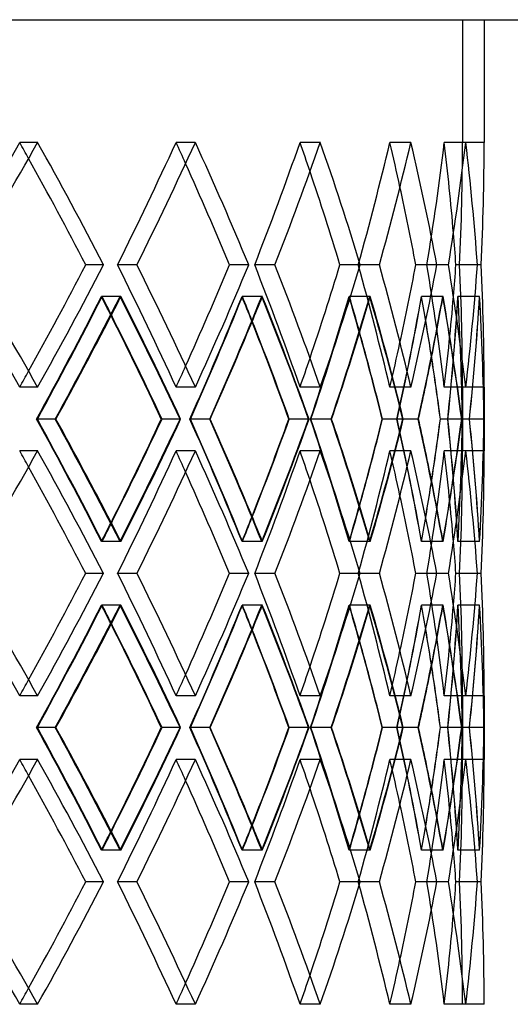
# Model space of a CAD drawing. Header units: millimetres. Extents: x -448 to 448, y -205 to 205.
# Tile 11 of 13: x 249 to 306, y -19 to 95. Entities that reach past the tile are written whole.
import ezdxf

# ---------------------------------------------------------------- set-up
doc = ezdxf.new("R2010")
doc.units = ezdxf.units.MM
doc.layers.add('HIDDEN', color=7, linetype='Continuous')
doc.layers.add('THICK', color=7, linetype='Continuous')

msp = doc.modelspace()

# ---------------------------------------------------------------- linework, layer by layer
at = {"layer": 'HIDDEN'}
for p, q in [((300, 95), (300, 80.82)), ((250.9, 80.82), (248.82, 80.82)), ((250.9, 80.82), (248.82, 80.82)), ((269.12, 80.82), (266.9, 80.82)), ((269.12, 80.82), (266.9, 80.82)), ((283.57, 80.82), (281.23, 80.82)), ((283.57, 80.82), (281.23, 80.82)), ((294.04, 80.82), (291.61, 80.82)), ((294.04, 80.82), (291.61, 80.82)), ((300.38, 80.82), (297.89, 80.82)), ((300.38, 80.82), (297.89, 80.82)), ((302.5, 80.82), (300, 80.82)), ((258.53, 66.67), (256.45, 66.67)), ((262.36, 66.67), (260.14, 66.67)), ((262.36, 66.67), (260.14, 66.67)), ((275.29, 66.67), (273.06, 66.67)), ((278.33, 66.67), (275.98, 66.67)), ((278.33, 66.67), (275.98, 66.67)), ((288.19, 66.67), (285.84, 66.67)), ((290.39, 66.67), (287.96, 66.67)), ((290.39, 66.67), (287.96, 66.67)), ((297.04, 66.67), (294.61, 66.67)), ((298.37, 66.67), (295.89, 66.67)), ((298.37, 66.67), (295.89, 66.67)), ((301.72, 66.67), (299.24, 66.67)), ((302.17, 66.67), (299.67, 66.67)), ((302.17, 66.67), (299.67, 66.67)), ((260.51, 62.99), (258.28, 62.99)), ((260.42, 62.99), (258.34, 62.99)), ((276.87, 62.99), (274.52, 62.99)), ((276.8, 62.99), (274.57, 62.99)), ((289.34, 62.99), (286.9, 62.99)), ((289.29, 62.99), (286.94, 62.99)), ((297.75, 62.99), (295.26, 62.99)), ((297.71, 62.99), (295.28, 62.99)), ((301.97, 62.99), (299.47, 62.99)), ((301.96, 62.99), (299.48, 62.99)), ((250.9, 52.51), (248.82, 52.51)), ((250.9, 52.51), (248.82, 52.51)), ((269.12, 52.51), (266.9, 52.51)), ((269.12, 52.51), (266.9, 52.51)), ((283.57, 52.51), (281.23, 52.51)), ((283.57, 52.51), (281.23, 52.51)), ((294.04, 52.51), (291.61, 52.51)), ((294.04, 52.51), (291.61, 52.51)), ((300.38, 52.51), (297.89, 52.51)), ((300.38, 52.51), (297.89, 52.51)), ((302.5, 52.51), (300, 52.51)), ((300, 52.51), (300, 45.15)), ((252.93, 48.83), (250.77, 48.83)), ((252.93, 48.83), (250.86, 48.83)), ((267.42, 48.83), (265.2, 48.83)), ((270.78, 48.83), (268.49, 48.83)), ((270.78, 48.83), (268.56, 48.83)), ((282.27, 48.83), (279.92, 48.83)), ((284.83, 48.83), (282.43, 48.83)), ((284.83, 48.83), (282.49, 48.83)), ((293.15, 48.83), (290.72, 48.83)), ((294.88, 48.83), (292.41, 48.83)), ((294.88, 48.83), (292.45, 48.83)), ((299.92, 48.83), (297.44, 48.83)), ((300.8, 48.83), (298.29, 48.83)), ((300.79, 48.83), (298.31, 48.83)), ((300.79, 48.83), (299.98, 48.83)), ((302.48, 48.83), (299.98, 48.83)), ((250.9, 45.15), (248.82, 45.15)), ((250.9, 45.15), (248.82, 45.15)), ((269.12, 45.15), (266.9, 45.15)), ((269.12, 45.15), (266.9, 45.15)), ((283.57, 45.15), (281.23, 45.15)), ((283.57, 45.15), (281.23, 45.15)), ((294.04, 45.15), (291.61, 45.15)), ((294.04, 45.15), (291.61, 45.15)), ((300.38, 45.15), (297.89, 45.15)), ((300.38, 45.15), (297.89, 45.15)), ((302.5, 45.15), (300, 45.15)), ((260.51, 34.68), (258.28, 34.68)), ((260.42, 34.68), (258.34, 34.68)), ((276.87, 34.68), (274.52, 34.68)), ((276.8, 34.68), (274.57, 34.68)), ((289.34, 34.68), (286.9, 34.68)), ((289.29, 34.68), (286.94, 34.68)), ((297.75, 34.68), (295.26, 34.68)), ((297.71, 34.68), (295.28, 34.68)), ((301.97, 34.68), (299.47, 34.68)), ((301.96, 34.68), (299.48, 34.68)), ((258.53, 31), (256.45, 31)), ((262.36, 31), (260.14, 31)), ((262.36, 31), (260.14, 31)), ((275.29, 31), (273.06, 31)), ((278.33, 31), (275.98, 31)), ((278.33, 31), (275.98, 31)), ((288.19, 31), (285.84, 31)), ((290.39, 31), (287.96, 31)), ((290.39, 31), (287.96, 31)), ((297.04, 31), (294.61, 31)), ((298.37, 31), (295.89, 31)), ((298.37, 31), (295.89, 31)), ((301.72, 31), (299.24, 31)), ((302.17, 31), (299.67, 31)), ((302.17, 31), (299.67, 31)), ((260.51, 27.32), (258.28, 27.32)), ((260.42, 27.32), (258.34, 27.32)), ((276.87, 27.32), (274.52, 27.32)), ((276.8, 27.32), (274.57, 27.32)), ((289.34, 27.32), (286.9, 27.32)), ((289.29, 27.32), (286.94, 27.32)), ((297.75, 27.32), (295.26, 27.32)), ((297.71, 27.32), (295.28, 27.32)), ((301.97, 27.32), (299.47, 27.32)), ((301.96, 27.32), (299.48, 27.32)), ((250.9, 16.85), (248.82, 16.85)), ((250.9, 16.85), (248.82, 16.85)), ((269.12, 16.85), (266.9, 16.85)), ((269.12, 16.85), (266.9, 16.85)), ((283.57, 16.85), (281.23, 16.85)), ((283.57, 16.85), (281.23, 16.85)), ((294.04, 16.85), (291.61, 16.85)), ((294.04, 16.85), (291.61, 16.85)), ((300.38, 16.85), (297.89, 16.85)), ((300.38, 16.85), (297.89, 16.85)), ((302.5, 16.85), (300, 16.85)), ((300, 16.85), (300, 9.49)), ((252.93, 13.17), (250.77, 13.17)), ((252.93, 13.17), (250.86, 13.17)), ((267.42, 13.17), (265.2, 13.17)), ((270.78, 13.17), (268.49, 13.17)), ((270.78, 13.17), (268.56, 13.17)), ((282.27, 13.17), (279.92, 13.17)), ((284.83, 13.17), (282.43, 13.17)), ((284.83, 13.17), (282.49, 13.17)), ((293.15, 13.17), (290.72, 13.17)), ((294.88, 13.17), (292.41, 13.17)), ((294.88, 13.17), (292.45, 13.17)), ((299.92, 13.17), (297.44, 13.17)), ((300.8, 13.17), (298.29, 13.17)), ((300.79, 13.17), (298.31, 13.17)), ((300.79, 13.17), (299.98, 13.17)), ((302.48, 13.17), (299.98, 13.17)), ((250.9, 9.49), (248.82, 9.49)), ((250.9, 9.49), (248.82, 9.49)), ((269.12, 9.49), (266.9, 9.49)), ((269.12, 9.49), (266.9, 9.49)), ((283.57, 9.49), (281.23, 9.49)), ((283.57, 9.49), (281.23, 9.49)), ((294.04, 9.49), (291.61, 9.49)), ((294.04, 9.49), (291.61, 9.49)), ((300.38, 9.49), (297.89, 9.49)), ((300.38, 9.49), (297.89, 9.49)), ((302.5, 9.49), (300, 9.49)), ((260.51, -0.99), (258.28, -0.99)), ((260.42, -0.99), (258.34, -0.99)), ((276.87, -0.99), (274.52, -0.99)), ((276.8, -0.99), (274.57, -0.99)), ((289.34, -0.99), (286.9, -0.99)), ((289.29, -0.99), (286.94, -0.99)), ((297.75, -0.99), (295.26, -0.99)), ((297.71, -0.99), (295.28, -0.99)), ((301.97, -0.99), (299.47, -0.99)), ((301.96, -0.99), (299.48, -0.99)), ((258.53, -4.67), (256.45, -4.67)), ((262.36, -4.67), (260.14, -4.67)), ((262.36, -4.67), (260.14, -4.67)), ((275.29, -4.67), (273.06, -4.67)), ((278.33, -4.67), (275.98, -4.67)), ((278.33, -4.67), (275.98, -4.67)), ((288.19, -4.67), (285.84, -4.67)), ((290.39, -4.67), (287.96, -4.67)), ((290.39, -4.67), (287.96, -4.67)), ((297.04, -4.67), (294.61, -4.67)), ((298.37, -4.67), (295.89, -4.67)), ((298.37, -4.67), (295.89, -4.67)), ((301.72, -4.67), (299.24, -4.67)), ((302.17, -4.67), (299.67, -4.67)), ((302.17, -4.67), (299.67, -4.67)), ((250.9, -18.82), (248.82, -18.82)), ((250.9, -18.82), (248.82, -18.82)), ((269.12, -18.82), (266.9, -18.82)), ((269.12, -18.82), (266.9, -18.82)), ((283.57, -18.82), (281.23, -18.82)), ((283.57, -18.82), (281.23, -18.82)), ((294.04, -18.82), (291.61, -18.82)), ((294.04, -18.82), (291.61, -18.82)), ((300.38, -18.82), (297.89, -18.82)), ((300.38, -18.82), (297.89, -18.82)), ((302.5, -18.82), (300, -18.82))]:
    msp.add_line(p, q, dxfattribs=at)
for centre, major_axis, ratio, start_param, end_param in [((0, 80.82), (-264.84, -264.84), 0.532132, 2.012625, 2.059818), ((0, 80.82), (264.84, -264.84), 0.532132, 1.075589, 1.081775), ((0, 80.82), (-267.04, 267.04), 0.532132, -2.10662, -2.059818), ((0, 80.82), (-256.02, -256.02), 0.610764, 2.0719, 2.119093), ((0, 80.82), (256.02, 256.02), 0.610764, -1.069692, -1.022499), ((0, 80.82), (256.02, -256.02), 0.610764, 1.014381, 1.022499), ((0, 80.82), (-258.16, 258.16), 0.610764, -2.165896, -2.119093), ((0, 80.82), (-246.31, -246.31), 0.695311, 2.131176, 2.178368), ((0, 80.82), (246.31, 246.31), 0.695311, -1.010417, -0.963224), ((0, 80.82), (246.31, -246.31), 0.695311, 0.952006, 0.963224), ((0, 80.82), (-248.36, 248.36), 0.695311, -2.225171, -2.178368), ((0, 80.82), (-235.73, -235.73), 0.787136, 2.190451, 2.237644), ((0, 80.82), (235.73, 235.73), 0.787136, -0.951142, -0.903949), ((0, 80.82), (235.73, -235.73), 0.787136, 0.886703, 0.903949), ((0, 80.82), (-237.7, 237.7), 0.787136, -2.284446, -2.237644), ((0, 80.82), (-224.33, -224.33), 0.887959, 2.249726, 2.296919), ((0, 80.82), (224.33, 224.33), 0.887959, -0.891866, -0.844673), ((0, 80.82), (224.33, -224.33), 0.887959, 0.809663, 0.844673), ((0, 80.82), (0, -300), 1, 1.523603, 1.570796), ((0, 80.82), (0, 300), 1, -1.617989, -1.570796), ((0, 80.82), (-226.2, 226.2), 0.887959, -2.343722, -2.296919), ((0, 52.51), (264.84, -264.84), 0.532132, 1.081775, 1.128968), ((0, 52.51), (-267.04, -267.04), 0.532132, 2.059818, 2.10662), ((0, 52.51), (-256.02, 256.02), 0.610764, -2.119093, -2.0719), ((0, 52.51), (256.02, -256.02), 0.610764, 1.022499, 1.069692), ((0, 52.51), (-258.16, -258.16), 0.610764, 2.119093, 2.165896), ((0, 52.51), (-246.31, 246.31), 0.695311, -2.178368, -2.131176), ((0, 52.51), (246.31, -246.31), 0.695311, 0.963224, 1.010417), ((0, 52.51), (-248.36, -248.36), 0.695311, 2.178368, 2.225171), ((0, 52.51), (-235.73, 235.73), 0.787136, -2.237644, -2.190451), ((0, 52.51), (235.73, -235.73), 0.787136, 0.903949, 0.951142), ((0, 52.51), (-237.7, -237.7), 0.787136, 2.237644, 2.284446), ((0, 52.51), (-224.33, 224.33), 0.887959, -2.296919, -2.249726), ((0, 52.51), (224.33, -224.33), 0.887959, 0.844673, 0.891866), ((0, 52.51), (0, -300), 1, 1.570796, 1.617989), ((0, 52.51), (0, 300), 1, -1.570796, -1.523603), ((0, 52.51), (-226.2, -226.2), 0.887959, 2.296919, 2.343722), ((0, 80.82), (-256.02, -256.02), 0.610764, 2.01227, 2.059614), ((0, 45.15), (264.84, 264.84), 0.532132, -1.069505, -1.022295), ((0, 45.15), (-256.02, 256.02), 0.610764, -2.066623, -2.059614), ((0, 80.82), (264.84, -264.84), 0.532132, 1.015486, 1.022295), ((0, 80.82), (-258.16, -258.16), 0.610764, 2.052862, 2.060106), ((0, 45.15), (-258.16, 258.16), 0.610764, -2.106925, -2.060106), ((0, 80.82), (-246.31, -246.31), 0.695311, 2.071546, 2.118889), ((0, 45.15), (256.02, 256.02), 0.610764, -1.01023, -0.96302), ((0, 45.15), (-246.31, 246.31), 0.695311, -2.1283, -2.118889), ((0, 80.82), (256.02, -256.02), 0.610764, 0.953806, 0.96302), ((0, 80.82), (-248.36, -248.36), 0.695311, 2.109751, 2.119381), ((0, 45.15), (-248.36, 248.36), 0.695311, -2.166201, -2.119381), ((0, 80.82), (-235.73, -235.73), 0.787136, 2.130821, 2.178164), ((0, 45.15), (246.31, 246.31), 0.695311, -0.950955, -0.903745), ((0, 45.15), (-235.73, 235.73), 0.787136, -2.191757, -2.178164), ((0, 80.82), (246.31, -246.31), 0.695311, 0.890342, 0.903745), ((0, 80.82), (-237.7, -237.7), 0.787136, 2.164871, 2.178656), ((0, 45.15), (-237.7, 237.7), 0.787136, -2.225476, -2.178656), ((0, 80.82), (-224.33, -224.33), 0.887959, 2.190096, 2.23744), ((0, 45.15), (235.73, 235.73), 0.787136, -0.891679, -0.844469), ((0, 45.15), (-224.33, 224.33), 0.887959, -2.260557, -2.23744), ((0, 80.82), (235.73, -235.73), 0.787136, 0.821512, 0.844469), ((0, 80.82), (-226.2, -226.2), 0.887959, 2.214667, 2.237932), ((0, 45.15), (-226.2, 226.2), 0.887959, -2.284751, -2.237932), ((0, 52.51), (224.33, 224.33), 0.887959, -0.844673, -0.809663), ((0, 80.82), (0, -300), 1, 1.463973, 1.511317), ((0, 45.15), (224.33, 224.33), 0.887959, -0.832404, -0.785194), ((0, 45.15), (0, 300), 1, -1.558527, -1.511317), ((0, 80.82), (224.33, -224.33), 0.887959, 0.737851, 0.785194), ((0, 80.82), (0, -302.5), 1, 1.46486, 1.511809), ((0, 45.15), (0, 302.5), 1, -1.558628, -1.511809), ((0, 52.51), (235.73, 235.73), 0.787136, -0.903949, -0.886703), ((0, 52.51), (246.31, 246.31), 0.695311, -0.963224, -0.952006), ((0, 52.51), (256.02, 256.02), 0.610764, -1.022499, -1.014381), ((0, 52.51), (264.84, 264.84), 0.532132, -1.081775, -1.075589), ((0, 16.85), (-256.02, 256.02), 0.610764, -2.059614, -2.01227), ((0, 52.51), (264.84, -264.84), 0.532132, 1.022295, 1.069505), ((0, 52.51), (-258.16, -258.16), 0.610764, 2.060106, 2.106925), ((0, 16.85), (-246.31, 246.31), 0.695311, -2.118889, -2.071546), ((0, 52.51), (256.02, -256.02), 0.610764, 0.96302, 1.01023), ((0, 52.51), (-248.36, -248.36), 0.695311, 2.119381, 2.166201), ((0, 16.85), (-235.73, 235.73), 0.787136, -2.178164, -2.130821), ((0, 52.51), (246.31, -246.31), 0.695311, 0.903745, 0.950955), ((0, 52.51), (-237.7, -237.7), 0.787136, 2.178656, 2.225476), ((0, 16.85), (-224.33, 224.33), 0.887959, -2.23744, -2.190096), ((0, 52.51), (235.73, -235.73), 0.787136, 0.844469, 0.891679), ((0, 52.51), (-226.2, -226.2), 0.887959, 2.237932, 2.284751), ((0, 16.85), (0, 300), 1, -1.511317, -1.463973), ((0, 52.51), (224.33, -224.33), 0.887959, 0.785194, 0.832404), ((0, 52.51), (0, -300), 1, 1.511317, 1.558527), ((0, 16.85), (224.33, 224.33), 0.887959, -0.785194, -0.737851), ((0, 16.85), (0, 302.5), 1, -1.511809, -1.46486), ((0, 52.51), (0, -302.5), 1, 1.511809, 1.558628), ((0, 45.15), (264.84, -264.84), 0.532132, 1.075589, 1.081775), ((0, 45.15), (-267.04, 267.04), 0.532132, -2.10662, -2.059818), ((0, 45.15), (-256.02, -256.02), 0.610764, 2.0719, 2.119093), ((0, 45.15), (256.02, 256.02), 0.610764, -1.069692, -1.022499), ((0, 45.15), (256.02, -256.02), 0.610764, 1.014381, 1.022499), ((0, 45.15), (-258.16, 258.16), 0.610764, -2.165896, -2.119093), ((0, 45.15), (-246.31, -246.31), 0.695311, 2.131176, 2.178368), ((0, 45.15), (246.31, 246.31), 0.695311, -1.010417, -0.963224), ((0, 45.15), (246.31, -246.31), 0.695311, 0.952006, 0.963224), ((0, 45.15), (-248.36, 248.36), 0.695311, -2.225171, -2.178368), ((0, 45.15), (-235.73, -235.73), 0.787136, 2.190451, 2.237644), ((0, 45.15), (235.73, 235.73), 0.787136, -0.951142, -0.903949), ((0, 45.15), (235.73, -235.73), 0.787136, 0.886703, 0.903949), ((0, 45.15), (-237.7, 237.7), 0.787136, -2.284446, -2.237644), ((0, 45.15), (-224.33, -224.33), 0.887959, 2.249726, 2.296919), ((0, 45.15), (224.33, 224.33), 0.887959, -0.891866, -0.844673), ((0, 45.15), (224.33, -224.33), 0.887959, 0.809663, 0.844673), ((0, 45.15), (0, -300), 1, 1.523603, 1.570796), ((0, 45.15), (0, 300), 1, -1.617989, -1.570796), ((0, 45.15), (-226.2, 226.2), 0.887959, -2.343722, -2.296919), ((0, 52.51), (-224.33, -224.33), 0.887959, 2.23744, 2.260557), ((0, 16.85), (235.73, 235.73), 0.787136, -0.844469, -0.821512), ((0, 16.85), (-226.2, 226.2), 0.887959, -2.237932, -2.214667), ((0, 52.51), (-235.73, -235.73), 0.787136, 2.178164, 2.191757), ((0, 16.85), (-237.7, 237.7), 0.787136, -2.178656, -2.164871), ((0, 16.85), (-248.36, 248.36), 0.695311, -2.119381, -2.109751), ((0, 16.85), (246.31, 246.31), 0.695311, -0.903745, -0.890342), ((0, 52.51), (-256.02, -256.02), 0.610764, 2.059614, 2.066623), ((0, 16.85), (264.84, 264.84), 0.532132, -1.022295, -1.015486), ((0, 16.85), (-258.16, 258.16), 0.610764, -2.060106, -2.052862), ((0, 52.51), (-246.31, -246.31), 0.695311, 2.118889, 2.1283), ((0, 16.85), (256.02, 256.02), 0.610764, -0.96302, -0.953806), ((0, 16.85), (-264.84, 264.84), 0.532132, -2.059818, -2.012625), ((0, 16.85), (-267.04, -267.04), 0.532132, 2.059818, 2.10662), ((0, 16.85), (-256.02, 256.02), 0.610764, -2.119093, -2.0719), ((0, 16.85), (256.02, -256.02), 0.610764, 1.022499, 1.069692), ((0, 16.85), (-258.16, -258.16), 0.610764, 2.119093, 2.165896), ((0, 16.85), (-246.31, 246.31), 0.695311, -2.178368, -2.131176), ((0, 16.85), (246.31, -246.31), 0.695311, 0.963224, 1.010417), ((0, 16.85), (-248.36, -248.36), 0.695311, 2.178368, 2.225171), ((0, 16.85), (-235.73, 235.73), 0.787136, -2.237644, -2.190451), ((0, 16.85), (235.73, -235.73), 0.787136, 0.903949, 0.951142), ((0, 16.85), (-237.7, -237.7), 0.787136, 2.237644, 2.284446), ((0, 16.85), (-224.33, 224.33), 0.887959, -2.296919, -2.249726), ((0, 16.85), (224.33, -224.33), 0.887959, 0.844673, 0.891866), ((0, 16.85), (0, -300), 1, 1.570796, 1.617989), ((0, 16.85), (0, 300), 1, -1.570796, -1.523603), ((0, 16.85), (-226.2, -226.2), 0.887959, 2.296919, 2.343722), ((0, 45.15), (-256.02, -256.02), 0.610764, 2.01227, 2.059614), ((0, 9.49), (264.84, 264.84), 0.532132, -1.069505, -1.022295), ((0, 9.49), (-256.02, 256.02), 0.610764, -2.066623, -2.059614), ((0, 45.15), (264.84, -264.84), 0.532132, 1.015486, 1.022295), ((0, 45.15), (-258.16, -258.16), 0.610764, 2.052862, 2.060106), ((0, 9.49), (-258.16, 258.16), 0.610764, -2.106925, -2.060106), ((0, 45.15), (-246.31, -246.31), 0.695311, 2.071546, 2.118889), ((0, 9.49), (256.02, 256.02), 0.610764, -1.01023, -0.96302), ((0, 9.49), (-246.31, 246.31), 0.695311, -2.1283, -2.118889), ((0, 45.15), (256.02, -256.02), 0.610764, 0.953806, 0.96302), ((0, 45.15), (-248.36, -248.36), 0.695311, 2.109751, 2.119381), ((0, 9.49), (-248.36, 248.36), 0.695311, -2.166201, -2.119381), ((0, 45.15), (-235.73, -235.73), 0.787136, 2.130821, 2.178164), ((0, 9.49), (246.31, 246.31), 0.695311, -0.950955, -0.903745), ((0, 9.49), (-235.73, 235.73), 0.787136, -2.191757, -2.178164), ((0, 45.15), (246.31, -246.31), 0.695311, 0.890342, 0.903745), ((0, 45.15), (-237.7, -237.7), 0.787136, 2.164871, 2.178656), ((0, 9.49), (-237.7, 237.7), 0.787136, -2.225476, -2.178656), ((0, 45.15), (-224.33, -224.33), 0.887959, 2.190096, 2.23744), ((0, 9.49), (235.73, 235.73), 0.787136, -0.891679, -0.844469), ((0, 9.49), (-224.33, 224.33), 0.887959, -2.260557, -2.23744), ((0, 45.15), (235.73, -235.73), 0.787136, 0.821512, 0.844469), ((0, 45.15), (-226.2, -226.2), 0.887959, 2.214667, 2.237932), ((0, 9.49), (-226.2, 226.2), 0.887959, -2.284751, -2.237932), ((0, 16.85), (224.33, 224.33), 0.887959, -0.844673, -0.809663), ((0, 45.15), (0, -300), 1, 1.463973, 1.511317), ((0, 9.49), (224.33, 224.33), 0.887959, -0.832404, -0.785194), ((0, 9.49), (0, 300), 1, -1.558527, -1.511317), ((0, 45.15), (224.33, -224.33), 0.887959, 0.737851, 0.785194), ((0, 45.15), (0, -302.5), 1, 1.46486, 1.511809), ((0, 9.49), (0, 302.5), 1, -1.558628, -1.511809), ((0, 16.85), (235.73, 235.73), 0.787136, -0.903949, -0.886703), ((0, 16.85), (246.31, 246.31), 0.695311, -0.963224, -0.952006), ((0, 16.85), (264.84, 264.84), 0.532132, -1.081775, -1.075589), ((0, 16.85), (256.02, 256.02), 0.610764, -1.022499, -1.014381), ((0, -18.82), (-256.02, 256.02), 0.610764, -2.059614, -2.01227), ((0, 16.85), (264.84, -264.84), 0.532132, 1.022295, 1.069505), ((0, 16.85), (-258.16, -258.16), 0.610764, 2.060106, 2.106925), ((0, -18.82), (-246.31, 246.31), 0.695311, -2.118889, -2.071546), ((0, 16.85), (256.02, -256.02), 0.610764, 0.96302, 1.01023), ((0, 16.85), (-248.36, -248.36), 0.695311, 2.119381, 2.166201), ((0, -18.82), (-235.73, 235.73), 0.787136, -2.178164, -2.130821), ((0, 16.85), (246.31, -246.31), 0.695311, 0.903745, 0.950955), ((0, 16.85), (-237.7, -237.7), 0.787136, 2.178656, 2.225476), ((0, -18.82), (-224.33, 224.33), 0.887959, -2.23744, -2.190096), ((0, 16.85), (235.73, -235.73), 0.787136, 0.844469, 0.891679), ((0, 16.85), (-226.2, -226.2), 0.887959, 2.237932, 2.284751), ((0, -18.82), (0, 300), 1, -1.511317, -1.463973), ((0, 16.85), (224.33, -224.33), 0.887959, 0.785194, 0.832404), ((0, 16.85), (0, -300), 1, 1.511317, 1.558527), ((0, -18.82), (224.33, 224.33), 0.887959, -0.785194, -0.737851), ((0, -18.82), (0, 302.5), 1, -1.511809, -1.46486), ((0, 16.85), (0, -302.5), 1, 1.511809, 1.558628), ((0, 9.49), (-264.84, -264.84), 0.532132, 2.012625, 2.059818), ((0, 9.49), (264.84, -264.84), 0.532132, 1.075589, 1.081775), ((0, 9.49), (-267.04, 267.04), 0.532132, -2.10662, -2.059818), ((0, 9.49), (-256.02, -256.02), 0.610764, 2.0719, 2.119093), ((0, 9.49), (256.02, 256.02), 0.610764, -1.069692, -1.022499), ((0, 9.49), (256.02, -256.02), 0.610764, 1.014381, 1.022499), ((0, 9.49), (-258.16, 258.16), 0.610764, -2.165896, -2.119093), ((0, 9.49), (-246.31, -246.31), 0.695311, 2.131176, 2.178368), ((0, 9.49), (246.31, 246.31), 0.695311, -1.010417, -0.963224), ((0, 9.49), (246.31, -246.31), 0.695311, 0.952006, 0.963224), ((0, 9.49), (-248.36, 248.36), 0.695311, -2.225171, -2.178368), ((0, 9.49), (-235.73, -235.73), 0.787136, 2.190451, 2.237644), ((0, 9.49), (235.73, 235.73), 0.787136, -0.951142, -0.903949), ((0, 9.49), (235.73, -235.73), 0.787136, 0.886703, 0.903949), ((0, 9.49), (-237.7, 237.7), 0.787136, -2.284446, -2.237644), ((0, 9.49), (-224.33, -224.33), 0.887959, 2.249726, 2.296919), ((0, 9.49), (224.33, 224.33), 0.887959, -0.891866, -0.844673), ((0, 9.49), (224.33, -224.33), 0.887959, 0.809663, 0.844673), ((0, 9.49), (0, -300), 1, 1.523603, 1.570796), ((0, 9.49), (0, 300), 1, -1.617989, -1.570796), ((0, 9.49), (-226.2, 226.2), 0.887959, -2.343722, -2.296919), ((0, 16.85), (-224.33, -224.33), 0.887959, 2.23744, 2.260557), ((0, -18.82), (235.73, 235.73), 0.787136, -0.844469, -0.821512), ((0, -18.82), (-226.2, 226.2), 0.887959, -2.237932, -2.214667), ((0, 16.85), (-235.73, -235.73), 0.787136, 2.178164, 2.191757), ((0, -18.82), (246.31, 246.31), 0.695311, -0.903745, -0.890342), ((0, -18.82), (-237.7, 237.7), 0.787136, -2.178656, -2.164871), ((0, -18.82), (-258.16, 258.16), 0.610764, -2.060106, -2.052862), ((0, 16.85), (-246.31, -246.31), 0.695311, 2.118889, 2.1283), ((0, -18.82), (256.02, 256.02), 0.610764, -0.96302, -0.953806), ((0, -18.82), (-248.36, 248.36), 0.695311, -2.119381, -2.109751), ((0, 16.85), (-256.02, -256.02), 0.610764, 2.059614, 2.066623), ((0, -18.82), (264.84, 264.84), 0.532132, -1.022295, -1.015486), ((0, -18.82), (-264.84, 264.84), 0.532132, -2.059818, -2.012625), ((0, -18.82), (-267.04, -267.04), 0.532132, 2.059818, 2.10662), ((0, -18.82), (-256.02, 256.02), 0.610764, -2.119093, -2.0719), ((0, -18.82), (256.02, -256.02), 0.610764, 1.022499, 1.069692), ((0, -18.82), (-258.16, -258.16), 0.610764, 2.119093, 2.165896), ((0, -18.82), (-246.31, 246.31), 0.695311, -2.178368, -2.131176), ((0, -18.82), (246.31, -246.31), 0.695311, 0.963224, 1.010417), ((0, -18.82), (-248.36, -248.36), 0.695311, 2.178368, 2.225171), ((0, -18.82), (-235.73, 235.73), 0.787136, -2.237644, -2.190451), ((0, -18.82), (235.73, -235.73), 0.787136, 0.903949, 0.951142), ((0, -18.82), (-237.7, -237.7), 0.787136, 2.237644, 2.284446), ((0, -18.82), (-224.33, 224.33), 0.887959, -2.296919, -2.249726), ((0, -18.82), (224.33, -224.33), 0.887959, 0.844673, 0.891866), ((0, -18.82), (0, -300), 1, 1.570796, 1.617989), ((0, -18.82), (0, 300), 1, -1.570796, -1.523603), ((0, -18.82), (-226.2, -226.2), 0.887959, 2.296919, 2.343722), ((0, -18.82), (224.33, 224.33), 0.887959, -0.844673, -0.809663), ((0, -18.82), (235.73, 235.73), 0.787136, -0.903949, -0.886703), ((0, -18.82), (246.31, 246.31), 0.695311, -0.963224, -0.952006), ((0, -18.82), (264.84, 264.84), 0.532132, -1.081775, -1.075589), ((0, -18.82), (256.02, 256.02), 0.610764, -1.022499, -1.014381)]:
    msp.add_ellipse(centre, major_axis=major_axis, ratio=ratio, start_param=start_param, end_param=end_param, dxfattribs=at)
at = {"layer": 'THICK'}
for p, q in [((0, 95), (447.5, 95)), ((302.5, 95), (302.5, 80.82)), ((258.53, 66.67), (256.45, 66.67)), ((275.29, 66.67), (273.06, 66.67)), ((288.19, 66.67), (285.84, 66.67)), ((297.04, 66.67), (294.61, 66.67)), ((301.72, 66.67), (299.24, 66.67)), ((302.5, 52.51), (302.5, 45.15)), ((253.01, 48.83), (252.93, 48.83)), ((267.36, 48.83), (265.27, 48.83)), ((270.84, 48.83), (270.78, 48.83)), ((282.22, 48.83), (279.98, 48.83)), ((284.88, 48.83), (284.83, 48.83)), ((293.12, 48.83), (290.76, 48.83)), ((294.91, 48.83), (294.88, 48.83)), ((299.9, 48.83), (297.46, 48.83)), ((302.48, 48.83), (300.79, 48.83)), ((258.53, 31), (256.45, 31)), ((275.29, 31), (273.06, 31)), ((288.19, 31), (285.84, 31)), ((297.04, 31), (294.61, 31)), ((301.72, 31), (299.24, 31)), ((302.5, 16.85), (302.5, 9.49)), ((253.01, 13.17), (252.93, 13.17)), ((267.36, 13.17), (265.27, 13.17)), ((270.84, 13.17), (270.78, 13.17)), ((282.22, 13.17), (279.98, 13.17)), ((284.88, 13.17), (284.83, 13.17)), ((293.12, 13.17), (290.76, 13.17)), ((294.91, 13.17), (294.88, 13.17)), ((299.9, 13.17), (297.46, 13.17)), ((302.48, 13.17), (300.79, 13.17)), ((258.53, -4.67), (256.45, -4.67)), ((275.29, -4.67), (273.06, -4.67)), ((288.19, -4.67), (285.84, -4.67)), ((297.04, -4.67), (294.61, -4.67)), ((301.72, -4.67), (299.24, -4.67))]:
    msp.add_line(p, q, dxfattribs=at)
for centre, major_axis, ratio, start_param, end_param in [((0, 80.82), (267.04, 267.04), 0.532132, -1.128577, -1.081775), ((0, 80.82), (267.04, -267.04), 0.532132, 1.034972, 1.081775), ((0, 80.82), (258.16, 258.16), 0.610764, -1.069302, -1.022499), ((0, 80.82), (258.16, -258.16), 0.610764, 0.975697, 1.022499), ((0, 80.82), (248.36, 248.36), 0.695311, -1.010027, -0.963224), ((0, 80.82), (248.36, -248.36), 0.695311, 0.916422, 0.963224), ((0, 80.82), (237.7, 237.7), 0.787136, -0.950751, -0.903949), ((0, 80.82), (237.7, -237.7), 0.787136, 0.857146, 0.903949), ((0, 80.82), (226.2, 226.2), 0.887959, -0.891476, -0.844673), ((0, 80.82), (226.2, -226.2), 0.887959, 0.797871, 0.844673), ((0, 80.82), (0, -302.5), 1, 1.523994, 1.570796), ((0, 80.82), (0, 302.5), 1, -1.617599, -1.570796), ((0, 80.82), (264.84, -264.84), 0.532132, 1.034582, 1.075589), ((0, 80.82), (256.02, -256.02), 0.610764, 0.975307, 1.014381), ((0, 80.82), (246.31, -246.31), 0.695311, 0.916031, 0.952006), ((0, 80.82), (235.73, -235.73), 0.787136, 0.856756, 0.886703), ((0, 80.82), (224.33, -224.33), 0.887959, 0.797481, 0.809663), ((0, 52.51), (267.04, -267.04), 0.532132, 1.081775, 1.128577), ((0, 52.51), (264.84, 264.84), 0.532132, -1.075589, -1.034582), ((0, 52.51), (267.04, 267.04), 0.532132, -1.081775, -1.034972), ((0, 52.51), (258.16, -258.16), 0.610764, 1.022499, 1.069302), ((0, 52.51), (256.02, 256.02), 0.610764, -1.014381, -0.975307), ((0, 52.51), (258.16, 258.16), 0.610764, -1.022499, -0.975697), ((0, 52.51), (248.36, -248.36), 0.695311, 0.963224, 1.010027), ((0, 52.51), (246.31, 246.31), 0.695311, -0.952006, -0.916031), ((0, 52.51), (248.36, 248.36), 0.695311, -0.963224, -0.916422), ((0, 52.51), (237.7, -237.7), 0.787136, 0.903949, 0.950751), ((0, 52.51), (235.73, 235.73), 0.787136, -0.886703, -0.856756), ((0, 52.51), (237.7, 237.7), 0.787136, -0.903949, -0.857146), ((0, 52.51), (226.2, -226.2), 0.887959, 0.844673, 0.891476), ((0, 52.51), (224.33, 224.33), 0.887959, -0.809663, -0.797481), ((0, 52.51), (226.2, 226.2), 0.887959, -0.844673, -0.797871), ((0, 52.51), (0, 302.5), 1, -1.570796, -1.523994), ((0, 52.51), (0, -302.5), 1, 1.570796, 1.617599), ((0, 45.15), (267.04, 267.04), 0.532132, -1.069607, -1.022787), ((0, 80.82), (267.04, -267.04), 0.532132, 0.975838, 1.022787), ((0, 45.15), (258.16, 258.16), 0.610764, -1.010332, -0.963512), ((0, 80.82), (258.16, -258.16), 0.610764, 0.916563, 0.963512), ((0, 45.15), (248.36, 248.36), 0.695311, -0.951056, -0.904237), ((0, 80.82), (248.36, -248.36), 0.695311, 0.857287, 0.904237), ((0, 45.15), (237.7, 237.7), 0.787136, -0.891781, -0.844961), ((0, 80.82), (237.7, -237.7), 0.787136, 0.798012, 0.844961), ((0, 45.15), (226.2, 226.2), 0.887959, -0.832506, -0.785686), ((0, 80.82), (226.2, -226.2), 0.887959, 0.738737, 0.785686), ((0, 80.82), (-258.16, -258.16), 0.610764, 2.013156, 2.052862), ((0, 45.15), (-256.02, 256.02), 0.610764, -2.106824, -2.066623), ((0, 80.82), (264.84, -264.84), 0.532132, 0.974952, 1.015486), ((0, 80.82), (-248.36, -248.36), 0.695311, 2.072432, 2.109751), ((0, 45.15), (-246.31, 246.31), 0.695311, -2.166099, -2.1283), ((0, 80.82), (256.02, -256.02), 0.610764, 0.915677, 0.953806), ((0, 80.82), (-237.7, -237.7), 0.787136, 2.131707, 2.164871), ((0, 45.15), (-235.73, 235.73), 0.787136, -2.225374, -2.191757), ((0, 80.82), (246.31, -246.31), 0.695311, 0.856401, 0.890342), ((0, 80.82), (-226.2, -226.2), 0.887959, 2.190982, 2.214667), ((0, 45.15), (-224.33, 224.33), 0.887959, -2.28465, -2.260557), ((0, 80.82), (235.73, -235.73), 0.787136, 0.797126, 0.821512), ((0, 52.51), (267.04, -267.04), 0.532132, 1.022787, 1.069607), ((0, 16.85), (-258.16, 258.16), 0.610764, -2.052862, -2.013156), ((0, 52.51), (-256.02, -256.02), 0.610764, 2.066623, 2.106824), ((0, 16.85), (264.84, 264.84), 0.532132, -1.015486, -0.974952), ((0, 16.85), (267.04, 267.04), 0.532132, -1.022787, -0.975838), ((0, 52.51), (258.16, -258.16), 0.610764, 0.963512, 1.010332), ((0, 16.85), (-248.36, 248.36), 0.695311, -2.109751, -2.072432), ((0, 52.51), (-246.31, -246.31), 0.695311, 2.1283, 2.166099), ((0, 16.85), (256.02, 256.02), 0.610764, -0.953806, -0.915677), ((0, 16.85), (258.16, 258.16), 0.610764, -0.963512, -0.916563), ((0, 52.51), (248.36, -248.36), 0.695311, 0.904237, 0.951056), ((0, 16.85), (-237.7, 237.7), 0.787136, -2.164871, -2.131707), ((0, 52.51), (-235.73, -235.73), 0.787136, 2.191757, 2.225374), ((0, 16.85), (246.31, 246.31), 0.695311, -0.890342, -0.856401), ((0, 16.85), (248.36, 248.36), 0.695311, -0.904237, -0.857287), ((0, 52.51), (237.7, -237.7), 0.787136, 0.844961, 0.891781), ((0, 16.85), (-226.2, 226.2), 0.887959, -2.214667, -2.190982), ((0, 52.51), (-224.33, -224.33), 0.887959, 2.260557, 2.28465), ((0, 16.85), (235.73, 235.73), 0.787136, -0.821512, -0.797126), ((0, 16.85), (237.7, 237.7), 0.787136, -0.844961, -0.798012), ((0, 52.51), (226.2, -226.2), 0.887959, 0.785686, 0.832506), ((0, 16.85), (226.2, 226.2), 0.887959, -0.785686, -0.738737), ((0, 45.15), (267.04, 267.04), 0.532132, -1.128577, -1.081775), ((0, 45.15), (267.04, -267.04), 0.532132, 1.034972, 1.081775), ((0, 45.15), (258.16, 258.16), 0.610764, -1.069302, -1.022499), ((0, 45.15), (258.16, -258.16), 0.610764, 0.975697, 1.022499), ((0, 45.15), (248.36, 248.36), 0.695311, -1.010027, -0.963224), ((0, 45.15), (248.36, -248.36), 0.695311, 0.916422, 0.963224), ((0, 45.15), (237.7, 237.7), 0.787136, -0.950751, -0.903949), ((0, 45.15), (237.7, -237.7), 0.787136, 0.857146, 0.903949), ((0, 45.15), (226.2, 226.2), 0.887959, -0.891476, -0.844673), ((0, 45.15), (226.2, -226.2), 0.887959, 0.797871, 0.844673), ((0, 45.15), (0, -302.5), 1, 1.523994, 1.570796), ((0, 45.15), (0, 302.5), 1, -1.617599, -1.570796), ((0, 45.15), (264.84, -264.84), 0.532132, 1.034582, 1.075589), ((0, 45.15), (256.02, -256.02), 0.610764, 0.975307, 1.014381), ((0, 45.15), (246.31, -246.31), 0.695311, 0.916031, 0.952006), ((0, 45.15), (235.73, -235.73), 0.787136, 0.856756, 0.886703), ((0, 45.15), (224.33, -224.33), 0.887959, 0.797481, 0.809663), ((0, 16.85), (267.04, -267.04), 0.532132, 1.081775, 1.128577), ((0, 16.85), (264.84, 264.84), 0.532132, -1.075589, -1.034582), ((0, 16.85), (267.04, 267.04), 0.532132, -1.081775, -1.034972), ((0, 16.85), (258.16, -258.16), 0.610764, 1.022499, 1.069302), ((0, 16.85), (256.02, 256.02), 0.610764, -1.014381, -0.975307), ((0, 16.85), (258.16, 258.16), 0.610764, -1.022499, -0.975697), ((0, 16.85), (248.36, -248.36), 0.695311, 0.963224, 1.010027), ((0, 16.85), (246.31, 246.31), 0.695311, -0.952006, -0.916031), ((0, 16.85), (248.36, 248.36), 0.695311, -0.963224, -0.916422), ((0, 16.85), (237.7, -237.7), 0.787136, 0.903949, 0.950751), ((0, 16.85), (235.73, 235.73), 0.787136, -0.886703, -0.856756), ((0, 16.85), (237.7, 237.7), 0.787136, -0.903949, -0.857146), ((0, 16.85), (226.2, -226.2), 0.887959, 0.844673, 0.891476), ((0, 16.85), (224.33, 224.33), 0.887959, -0.809663, -0.797481), ((0, 16.85), (226.2, 226.2), 0.887959, -0.844673, -0.797871), ((0, 16.85), (0, 302.5), 1, -1.570796, -1.523994), ((0, 16.85), (0, -302.5), 1, 1.570796, 1.617599), ((0, 9.49), (267.04, 267.04), 0.532132, -1.069607, -1.022787), ((0, 45.15), (267.04, -267.04), 0.532132, 0.975838, 1.022787), ((0, 9.49), (258.16, 258.16), 0.610764, -1.010332, -0.963512), ((0, 45.15), (258.16, -258.16), 0.610764, 0.916563, 0.963512), ((0, 9.49), (248.36, 248.36), 0.695311, -0.951056, -0.904237), ((0, 45.15), (248.36, -248.36), 0.695311, 0.857287, 0.904237), ((0, 9.49), (237.7, 237.7), 0.787136, -0.891781, -0.844961), ((0, 45.15), (237.7, -237.7), 0.787136, 0.798012, 0.844961), ((0, 9.49), (226.2, 226.2), 0.887959, -0.832506, -0.785686), ((0, 45.15), (226.2, -226.2), 0.887959, 0.738737, 0.785686), ((0, 45.15), (-258.16, -258.16), 0.610764, 2.013156, 2.052862), ((0, 9.49), (-256.02, 256.02), 0.610764, -2.106824, -2.066623), ((0, 45.15), (264.84, -264.84), 0.532132, 0.974952, 1.015486), ((0, 45.15), (-248.36, -248.36), 0.695311, 2.072432, 2.109751), ((0, 9.49), (-246.31, 246.31), 0.695311, -2.166099, -2.1283), ((0, 45.15), (256.02, -256.02), 0.610764, 0.915677, 0.953806), ((0, 45.15), (-237.7, -237.7), 0.787136, 2.131707, 2.164871), ((0, 9.49), (-235.73, 235.73), 0.787136, -2.225374, -2.191757), ((0, 45.15), (246.31, -246.31), 0.695311, 0.856401, 0.890342), ((0, 45.15), (-226.2, -226.2), 0.887959, 2.190982, 2.214667), ((0, 9.49), (-224.33, 224.33), 0.887959, -2.28465, -2.260557), ((0, 45.15), (235.73, -235.73), 0.787136, 0.797126, 0.821512), ((0, 16.85), (267.04, -267.04), 0.532132, 1.022787, 1.069607), ((0, -18.82), (-258.16, 258.16), 0.610764, -2.052862, -2.013156), ((0, 16.85), (-256.02, -256.02), 0.610764, 2.066623, 2.106824), ((0, -18.82), (264.84, 264.84), 0.532132, -1.015486, -0.974952), ((0, -18.82), (267.04, 267.04), 0.532132, -1.022787, -0.975838), ((0, 16.85), (258.16, -258.16), 0.610764, 0.963512, 1.010332), ((0, -18.82), (-248.36, 248.36), 0.695311, -2.109751, -2.072432), ((0, 16.85), (-246.31, -246.31), 0.695311, 2.1283, 2.166099), ((0, -18.82), (256.02, 256.02), 0.610764, -0.953806, -0.915677), ((0, -18.82), (258.16, 258.16), 0.610764, -0.963512, -0.916563), ((0, 16.85), (248.36, -248.36), 0.695311, 0.904237, 0.951056), ((0, -18.82), (-237.7, 237.7), 0.787136, -2.164871, -2.131707), ((0, 16.85), (-235.73, -235.73), 0.787136, 2.191757, 2.225374), ((0, -18.82), (246.31, 246.31), 0.695311, -0.890342, -0.856401), ((0, -18.82), (248.36, 248.36), 0.695311, -0.904237, -0.857287), ((0, 16.85), (237.7, -237.7), 0.787136, 0.844961, 0.891781), ((0, -18.82), (-226.2, 226.2), 0.887959, -2.214667, -2.190982), ((0, 16.85), (-224.33, -224.33), 0.887959, 2.260557, 2.28465), ((0, -18.82), (235.73, 235.73), 0.787136, -0.821512, -0.797126), ((0, -18.82), (237.7, 237.7), 0.787136, -0.844961, -0.798012), ((0, 16.85), (226.2, -226.2), 0.887959, 0.785686, 0.832506), ((0, -18.82), (226.2, 226.2), 0.887959, -0.785686, -0.738737), ((0, 9.49), (267.04, 267.04), 0.532132, -1.128577, -1.081775), ((0, 9.49), (267.04, -267.04), 0.532132, 1.034972, 1.081775), ((0, 9.49), (258.16, 258.16), 0.610764, -1.069302, -1.022499), ((0, 9.49), (258.16, -258.16), 0.610764, 0.975697, 1.022499), ((0, 9.49), (248.36, 248.36), 0.695311, -1.010027, -0.963224), ((0, 9.49), (248.36, -248.36), 0.695311, 0.916422, 0.963224), ((0, 9.49), (237.7, 237.7), 0.787136, -0.950751, -0.903949), ((0, 9.49), (237.7, -237.7), 0.787136, 0.857146, 0.903949), ((0, 9.49), (226.2, 226.2), 0.887959, -0.891476, -0.844673), ((0, 9.49), (226.2, -226.2), 0.887959, 0.797871, 0.844673), ((0, 9.49), (0, -302.5), 1, 1.523994, 1.570796), ((0, 9.49), (0, 302.5), 1, -1.617599, -1.570796), ((0, 9.49), (264.84, -264.84), 0.532132, 1.034582, 1.075589), ((0, 9.49), (256.02, -256.02), 0.610764, 0.975307, 1.014381), ((0, 9.49), (246.31, -246.31), 0.695311, 0.916031, 0.952006), ((0, 9.49), (235.73, -235.73), 0.787136, 0.856756, 0.886703), ((0, 9.49), (224.33, -224.33), 0.887959, 0.797481, 0.809663), ((0, -18.82), (267.04, -267.04), 0.532132, 1.081775, 1.128577), ((0, -18.82), (264.84, 264.84), 0.532132, -1.075589, -1.034582), ((0, -18.82), (267.04, 267.04), 0.532132, -1.081775, -1.034972), ((0, -18.82), (258.16, -258.16), 0.610764, 1.022499, 1.069302), ((0, -18.82), (256.02, 256.02), 0.610764, -1.014381, -0.975307), ((0, -18.82), (258.16, 258.16), 0.610764, -1.022499, -0.975697), ((0, -18.82), (248.36, -248.36), 0.695311, 0.963224, 1.010027), ((0, -18.82), (246.31, 246.31), 0.695311, -0.952006, -0.916031), ((0, -18.82), (248.36, 248.36), 0.695311, -0.963224, -0.916422), ((0, -18.82), (237.7, -237.7), 0.787136, 0.903949, 0.950751), ((0, -18.82), (235.73, 235.73), 0.787136, -0.886703, -0.856756), ((0, -18.82), (237.7, 237.7), 0.787136, -0.903949, -0.857146), ((0, -18.82), (226.2, -226.2), 0.887959, 0.844673, 0.891476), ((0, -18.82), (224.33, 224.33), 0.887959, -0.809663, -0.797481), ((0, -18.82), (226.2, 226.2), 0.887959, -0.844673, -0.797871), ((0, -18.82), (0, 302.5), 1, -1.570796, -1.523994), ((0, -18.82), (0, -302.5), 1, 1.570796, 1.617599)]:
    msp.add_ellipse(centre, major_axis=major_axis, ratio=ratio, start_param=start_param, end_param=end_param, dxfattribs=at)

doc.saveas('drawing.dxf')
